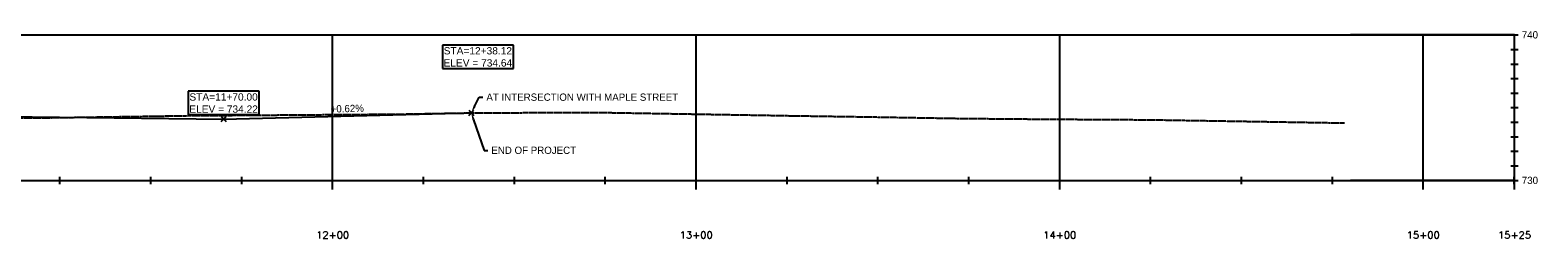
# Model space of a CAD drawing. Header units: feet. Extents: x 1748411 to 1753936, y 447116 to 448712.
# Tile 35 of 35: x 1753521 to 1753936, y 448426 to 448483. Entities that reach past the tile are written whole.
import ezdxf
from ezdxf import colors
from ezdxf.entities.mleader import LeaderData, LeaderLine
from ezdxf.math import Vec2, Vec3

# ---------------------------------------------------------------- set-up
doc = ezdxf.new("R2010")
doc.units = ezdxf.units.FT
doc.header["$MEASUREMENT"] = 0
doc.linetypes.add('HIDDEN', pattern=[0.09375, 0.0625, -0.03125])
doc.layers.add('SRF', color=7, linetype='Continuous')
doc.layers.add('TEXT', color=2, linetype='Continuous')
doc.styles.add('L100', font='font31.shx', dxfattribs={"height": 0.1})
doc.styles.add('TOPO', font='romans')

msp = doc.modelspace()

# ---------------------------------------------------------------- linework, layer by layer
at = {"color": 9, "linetype": 'Continuous', "lineweight": -3}
for p, q in [((1752379.44, 448481.97), (1753884.48, 448481.97)), ((1753604.54, 448441.97), (1753604.54, 448481.97)), ((1753704.54, 448441.97), (1753704.54, 448481.97)), ((1753804.54, 448441.97), (1753804.54, 448481.97)), ((1753929.64, 448481.97), (1753884.48, 448481.97)), ((1753904.54, 448441.97), (1753904.54, 448481.97)), ((1753929.64, 448441.97), (1753929.64, 448481.97)), ((1752379.44, 448441.97), (1753884.48, 448441.97)), ((1753929.64, 448441.97), (1753884.48, 448441.97))]:
    msp.add_line(p, q, dxfattribs=at)
at = {"color": 2, "linetype": 'Continuous', "lineweight": -3}
for p, q in [((1752379.44, 448481.97), (1753929.64, 448481.97)), ((1753929.64, 448481.97), (1753929.64, 448481.98)), ((1752379.44, 448441.97), (1753929.64, 448441.97)), ((1753529.54, 448440.97), (1753529.54, 448442.97)), ((1753554.54, 448440.97), (1753554.54, 448442.97)), ((1753579.54, 448440.97), (1753579.54, 448442.97)), ((1753604.54, 448439.47), (1753604.54, 448444.47)), ((1753629.54, 448440.97), (1753629.54, 448442.97)), ((1753654.54, 448440.97), (1753654.54, 448442.97)), ((1753679.54, 448440.97), (1753679.54, 448442.97)), ((1753704.54, 448439.47), (1753704.54, 448444.47)), ((1753729.54, 448440.97), (1753729.54, 448442.97)), ((1753754.54, 448440.97), (1753754.54, 448442.97)), ((1753779.54, 448440.97), (1753779.54, 448442.97)), ((1753804.54, 448439.47), (1753804.54, 448444.47)), ((1753829.54, 448440.97), (1753829.54, 448442.97)), ((1753854.54, 448440.97), (1753854.54, 448442.97)), ((1753879.54, 448440.97), (1753879.54, 448442.97)), ((1753904.54, 448439.47), (1753904.54, 448444.47)), ((1753929.54, 448440.97), (1753929.54, 448442.97)), ((1753929.64, 448439.47), (1753929.64, 448444.47))]:
    msp.add_line(p, q, dxfattribs=at)
at = {"color": 3, "linetype": 'Continuous', "lineweight": -3}
for p, q in [((1753928.64, 448481.97), (1753930.64, 448481.97)), ((1753929.64, 448441.97), (1753929.64, 448481.97)), ((1753928.64, 448477.97), (1753930.64, 448477.97)), ((1753928.64, 448473.97), (1753930.64, 448473.97)), ((1753928.64, 448469.97), (1753930.64, 448469.97)), ((1753928.64, 448465.97), (1753930.64, 448465.97)), ((1753928.64, 448461.97), (1753930.64, 448461.97)), ((1753928.64, 448457.97), (1753930.64, 448457.97)), ((1753928.64, 448453.97), (1753930.64, 448453.97)), ((1753928.64, 448449.97), (1753930.64, 448449.97)), ((1753928.64, 448445.97), (1753930.64, 448445.97)), ((1753928.64, 448441.97), (1753930.64, 448441.97))]:
    msp.add_line(p, q, dxfattribs=at)
at = {"layer": 'SRF', "color": 2, "linetype": 'Continuous', "lineweight": -3}
for p, q in [((1753634.72, 448479.15), (1753634.72, 448472.74)), ((1753654.24, 448479.15), (1753634.72, 448479.15)), ((1753654.24, 448472.74), (1753654.24, 448479.15)), ((1753634.72, 448472.74), (1753654.24, 448472.74)), ((1753564.77, 448466.46), (1753564.77, 448460.05)), ((1753584.31, 448466.46), (1753564.77, 448466.46)), ((1753584.31, 448460.05), (1753584.31, 448466.46)), ((1753564.77, 448460.05), (1753584.31, 448460.05)), ((1753573.83, 448458.14), (1753575.25, 448459.55)), ((1753573.83, 448459.55), (1753575.25, 448458.14)), ((1753641.96, 448459.83), (1753643.37, 448461.25)), ((1753641.96, 448461.25), (1753643.37, 448459.83))]:
    msp.add_line(p, q, dxfattribs=at)
at = {"layer": 'SRF', "color": 9, "linetype": 'HIDDEN', "lineweight": -3, "ltscale": 2, "flags": 128}
msp.add_lwpolyline([(1752592.31, 448455.71), (1752592.57, 448455.71), (1752632.26, 448457.06), (1752632.58, 448457.07), (1752633, 448457.08), (1752667.07, 448457.84), (1752667.07, 448457.84), (1752667.07, 448457.84), (1752667.07, 448457.84), (1752667.09, 448457.84), (1752667.1, 448457.84), (1752668.55, 448457.9), (1752699.66, 448458.94), (1752699.92, 448458.96), (1752719.78, 448459.58), (1752720.19, 448459.59), (1752735.84, 448459.86), (1752754.81, 448460.18), (1752755.23, 448460.18), (1752767.05, 448460.3), (1752794.34, 448460.53), (1752795.32, 448460.54), (1752832.32, 448461.08), (1752834.11, 448461.11), (1752835.84, 448461.12), (1752871.81, 448461.51), (1752906.35, 448461.73), (1752907.96, 448461.75), (1752942.19, 448462.05), (1752944.31, 448462.07), (1752981.36, 448462.22), (1752982.46, 448462.23), (1752983.57, 448462.22), (1753021.43, 448462.11), (1753022.92, 448462.11), (1753061.03, 448462.08), (1753062.27, 448462.09), (1753100.22, 448462.25), (1753119.27, 448462.47), (1753137.52, 448462.64), (1753139.13, 448462.68), (1753139.13, 448462.67), (1753140.14, 448462.68), (1753163.8, 448462.79), (1753166.75, 448462.78), (1753193.5, 448462.75), (1753231.42, 448462.74), (1753277.94, 448462.41), (1753281.3, 448462.4), (1753326.32, 448461.87), (1753329.66, 448461.83), (1753373.38, 448460.9), (1753377.38, 448460.83), (1753377.94, 448460.85), (1753382.04, 448460.79), (1753426.26, 448460.29), (1753471.26, 448459.48), (1753475.29, 448459.45), (1753517.94, 448459.14), (1753522.45, 448459.15), (1753568.52, 448459.83), (1753572.77, 448459.83), (1753618.45, 448460.17), (1753621.09, 448460.17), (1753641.02, 448460.51), (1753642.69, 448460.54), (1753643.27, 448460.55), (1753643.72, 448460.54), (1753644.29, 448460.54), (1753676.12, 448460.68), (1753676.33, 448460.68), (1753726.77, 448459.83), (1753727.81, 448459.8), (1753752.24, 448459.44), (1753776.39, 448459.03), (1753779.73, 448458.99), (1753792.68, 448458.88), (1753796.13, 448458.85), (1753799.57, 448458.83), (1753803.02, 448458.8), (1753829.89, 448458.64), (1753832.34, 448458.6), (1753882.93, 448457.77)], dxfattribs=at)
at = {"layer": 'SRF', "color": 3, "linetype": 'Continuous', "lineweight": -3, "ltscale": 2, "flags": 128}
msp.add_lwpolyline([(1752701.52, 448459.01), (1752743.03, 448460.2), (1752778.94, 448459.4), (1752975.15, 448461.72), (1753026.71, 448461.1), (1753162.88, 448463.28), (1753293.99, 448461.41), (1753326.38, 448461.82), (1753574.54, 448458.84), (1753642.66, 448460.54)], dxfattribs=at)

# ---------------------------------------------------------------- texts
at = {"color": 3, "linetype": 'Continuous', "lineweight": -3, "char_height": 2}
for s, insert, attachment_point, style in [('740', (1753931.64, 448481.97), 4, 'L100'), ('730', (1753931.64, 448441.97), 4, 'L100'), ('12+00', (1753604.54, 448426.97), 5, 'TOPO'), ('13+00', (1753704.54, 448426.97), 5, 'TOPO'), ('14+00', (1753804.54, 448426.97), 5, 'TOPO'), ('15+00', (1753904.54, 448426.97), 5, 'TOPO'), ('15+25', (1753929.64, 448426.97), 5, 'TOPO')]:
    msp.add_mtext(s, dxfattribs=dict(at, insert=insert, attachment_point=attachment_point, style=style))
at = {"layer": 'SRF', "color": 2, "linetype": 'Continuous', "lineweight": -3, "char_height": 2, "attachment_point": 8, "style": 'L100'}
for s, insert in [('{\\fArial|b0|i0|c0|p2;STA=12+38.12\\PELEV = 734.64}', (1753644.48, 448473.24)), ('{\\fArial|b0|i0|c0|p2;STA=11+70.00\\PELEV = 734.22}', (1753574.54, 448460.55))]:
    msp.add_mtext(s, dxfattribs=dict(at, insert=insert))
at = {"layer": 'TEXT', "color": 2, "linetype": 'Continuous', "lineweight": -3, "insert": (1753608.58, 448460.69), "char_height": 2, "attachment_point": 8, "rotation": 1.4292, "style": 'L100'}
msp.add_mtext('+0.62%', dxfattribs=at)

# ---------------------------------------------------------------- leaders
ml = msp.add_multileader_mtext('Standard')
ml.set_content('AT INTERSECTION WITH MAPLE STREET', color=256, style='L100')
ml.set_leader_properties(color=256)
ml.build(insert=Vec2(0, 0))
ml.multileader.update_dxf_attribs({"dogleg_length": 0.05, "arrow_head_size": 2, "scale": 20})
ctx = ml.context
ctx.base_point, ctx.scale, ctx.char_height, ctx.arrow_head_size, ctx.landing_gap_size, ctx.plane_origin = Vec3(1753645.83, 448464.86), 20, 2, 2, 1, Vec3(1753642.69, 448444.75)
notes = []
notes.append((ctx, [(0, (1, 1, 0), (1753644.83, 448464.86), (1, 0), 1, [(0, [(1753642.69, 448460.54)], 0, [])])]))
ctx.mtext.insert, ctx.mtext.flow_direction = Vec3(1753646.83, 448465.86), 5
ml = msp.add_multileader_mtext('Standard')
ml.set_content('END OF PROJECT', color=256, style='L100')
ml.set_leader_properties(color=256)
ml.build(insert=Vec2(0, 0))
ml.multileader.update_dxf_attribs({"dogleg_length": 0.05, "arrow_head_size": 2, "scale": 20})
ctx = ml.context
ctx.base_point, ctx.scale, ctx.char_height, ctx.arrow_head_size, ctx.landing_gap_size, ctx.plane_origin = Vec3(1753647.18, 448450.24), 20, 2, 2, 1, Vec3(1753640.87, 448419.43)
notes.append((ctx, [(0, (1, 1, 0), (1753646.18, 448450.24), (1, 0), 1, [(0, [(1753642.66, 448460.54)], 0, [])])]))
ctx.mtext.insert, ctx.mtext.flow_direction = Vec3(1753648.18, 448451.26), 5
for ctx, leaders in notes:
    for number, flags, end, landing, length, lines in leaders:
        leader = LeaderData()
        leader.index, (leader.has_last_leader_line, leader.has_dogleg_vector, leader.attachment_direction) = number, flags
        leader.last_leader_point, leader.dogleg_vector, leader.dogleg_length = Vec3(end), Vec3(landing), length
        for number, points, colour, breaks in lines:
            line = LeaderLine()
            line.index, line.vertices, line.color, line.breaks = number, Vec3.list(points), colors.encode_raw_color(colour), breaks
            leader.lines.append(line)
        ctx.leaders.append(leader)

doc.saveas('drawing.dxf')
